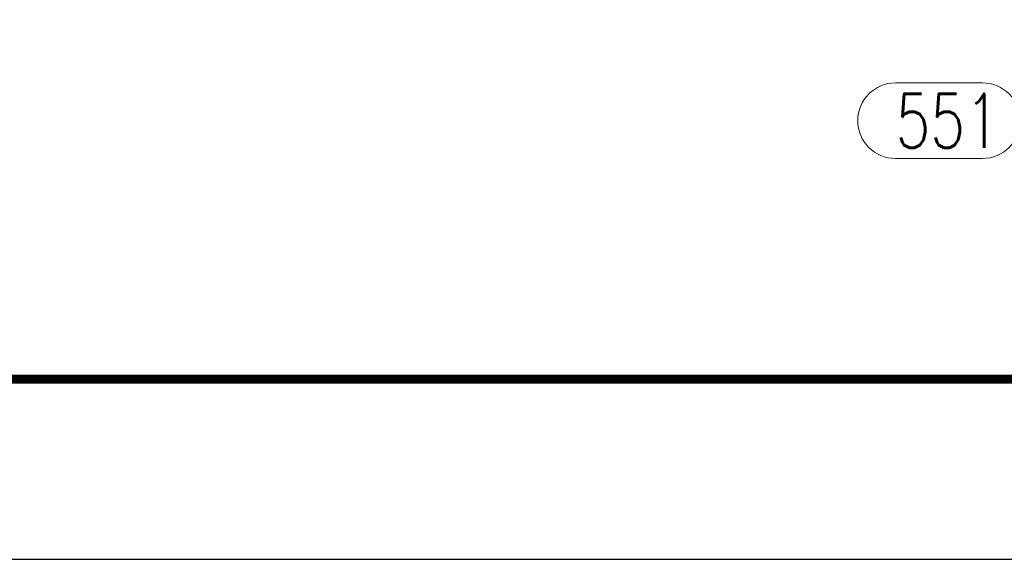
# Model space of a CAD drawing. Header units: millimetres. Extents: x -853 to -247, y 10927 to 11422.
# Tile 5 of 59: x -755 to -700, y 10927 to 10957. Entities that reach past the tile are written whole.
import ezdxf

# ---------------------------------------------------------------- set-up
doc = ezdxf.new("R2010")
doc.units = ezdxf.units.MM
doc.header["$LTSCALE"] = 10
doc.layers.add('_FORMATKA', color=8, linetype='Continuous', plot=False)
for name, color, linetype, lineweight in [('_RAMKA', 7, 'Continuous', 35), ('PS_DIM', 4, 'Continuous', 13), ('PS_Pos', 1, 'Continuous', 15)]:
    doc.layers.add(name, color=color, linetype=linetype, lineweight=lineweight)
doc.styles.add('simplex', font='simplex.shx', dxfattribs={"width": 0.75})

# ---------------------------------------------------------------- blocks, each defined once
blk = doc.blocks.new('*U99')
at = {"layer": '_FORMATKA', "lineweight": -3}
blk.add_lwpolyline([(-594, 0), (0, 0), (0, 420), (-594, 420)], close=True, dxfattribs=at)
at = {"layer": '_RAMKA', "lineweight": -3, "const_width": 0.5}
blk.add_lwpolyline([(-564, 10), (-10, 10), (-10, 410), (-564, 410)], close=True, dxfattribs=at)
blk = doc.blocks.new('*X268')
at = {"color": 1}
for p, q in [((-706.193, 10953.287), (-701.372, 10953.287)), ((-699.272, 10951.187), (-694.272, 10951.187)), ((-692.845, 10948.853), (-694.272, 10951.187)), ((-706.193, 10949.087), (-701.372, 10949.087))]:
    blk.add_line(p, q, dxfattribs=at)
for centre, start, end in [((-706.193, 10951.187), 90, 270), ((-701.372, 10951.187), 270, 90)]:
    blk.add_arc(centre, 2.1, start, end, dxfattribs=at)
at = {"color": 30, "style": 'simplex', "width": 0.75}
blk.add_text('551', height=3, dxfattribs=at).set_placement((-706.193, 10949.687))

msp = doc.modelspace()

# ---------------------------------------------------------------- block references
at = {"layer": 'PS_DIM'}
msp.add_blockref('*U99', (-252.927, 10926.823), dxfattribs=at)
at = {"layer": 'PS_Pos'}
msp.add_blockref('*X268', (0, 0), dxfattribs=at)

doc.saveas('drawing.dxf')
